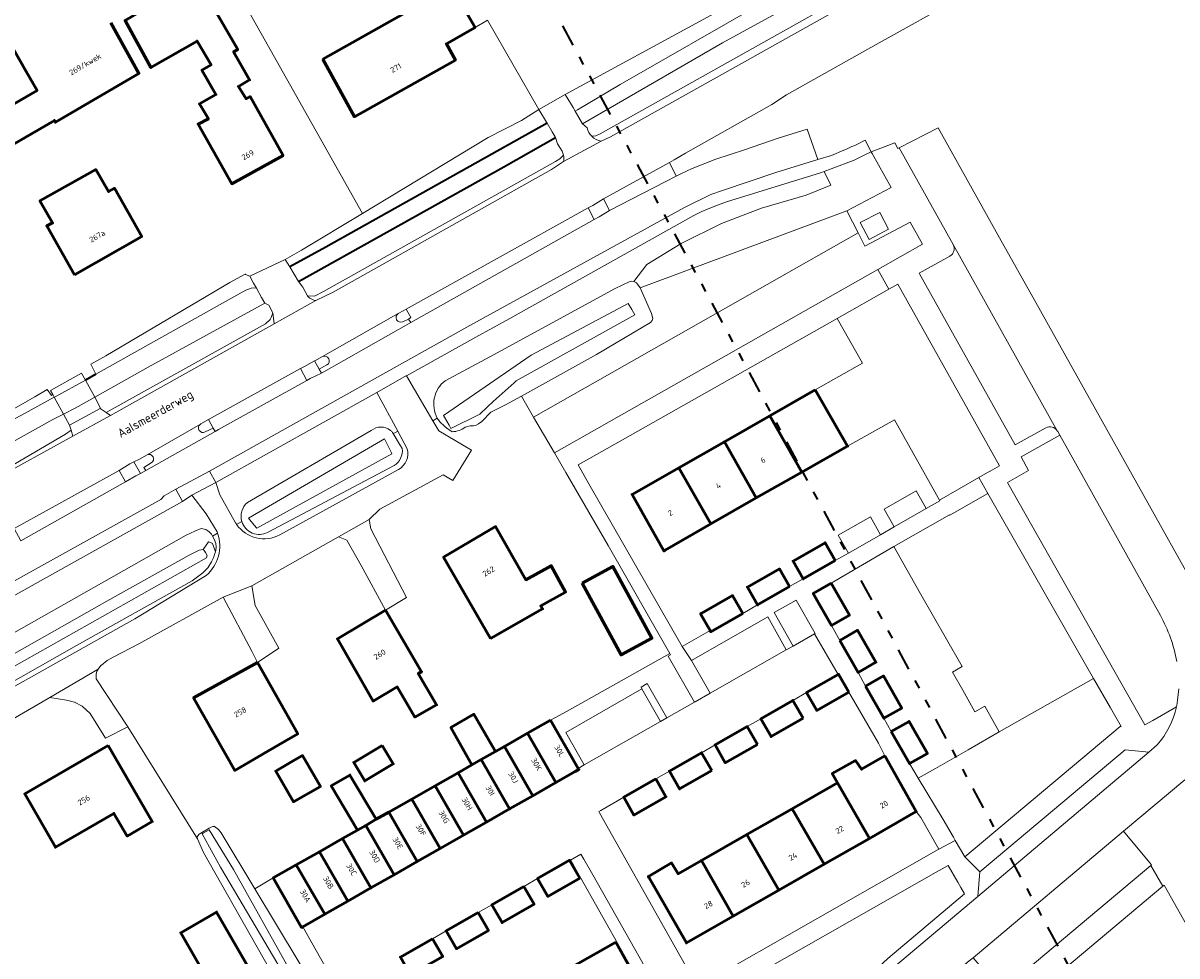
# Model space of a CAD drawing. Header units: metres. Extents: x 113441 to 115918, y 474822 to 477887.
# Tile 133 of 145: x 114617 to 114749, y 476976 to 477083. Entities that reach past the tile are written whole.
import ezdxf
from ezdxf.enums import TextEntityAlignment as Align

# ---------------------------------------------------------------- set-up
doc = ezdxf.new("R2010")
doc.units = ezdxf.units.M
doc.linetypes.add('AL-TEKENBLADGRENS', pattern=[11.5, 2.5, -1.5, 1, -1.5, 1, -1.5, 2.5])
for name, color, linetype, lineweight in [('B-WE-GK-BESCHOEIING-G', 252, 'GK-BESCHOEIING', 35), ('B-WE-GR-BEPLANTING_CULTUUR_BOSPLANTSOEN-GV', 252, 'Continuous', 18), ('B-WE-GR-GROENVOORZIENING-GV', 252, 'Continuous', 18), ('B-WE-KW-KUNSTWERK_DEK-GV', 252, 'Continuous', 18), ('B-WE-KW-KUNSTWERK_LANDHOOFD-GV', 252, 'Continuous', 18), ('B-WE-OG-BEBOUWING-GV', 7, 'Continuous', 50), ('B-WE-OG-BEBOUWING-T18', 7, 'Continuous', 50), ('B-WE-OG-TERREIN_ERF-GV', 252, 'Continuous', 18), ('B-WE-OG-TOPOGRAFIE-T18', 7, 'Continuous', 18), ('B-WE-OG-WATER-GV', 252, 'Continuous', 18), ('B-WE-OG-WATER_SLOOT-GV', 252, 'Continuous', 18), ('B-WE-VH-VERHARDING_GESLOTEN-GV', 252, 'Continuous', 18), ('B-WE-VH-VERHARDING_OPEN-GV', 252, 'Continuous', 18), ('X-XX-AL-TEKENBLADGRENS-G', 252, 'AL-TEKENBLADGRENS', 35)]:
    doc.layers.add(name, color=color, linetype=linetype, lineweight=lineweight)
doc.styles.add('NLCS-ISO-ANNOTATIEF-T18', font='NLCS-ISO.ttf', dxfattribs={"height": 1.8})
doc.linetypes.add('GK-BESCHOEIING', pattern='A,30,-5,[1,NLCS.SHX,S=1,R=0,X=0,Y=0],-5', length=40)

msp = doc.modelspace()

# ---------------------------------------------------------------- linework, layer by layer
at = {"layer": 'B-WE-GK-BESCHOEIING-G', "ltscale": 0.5, "flags": 128}
for points in [[(114676.807, 477071.187), (114651.519, 477056.99), (114647.404, 477054.752)], [(114648.418, 477053.068), (114671.869, 477066.2), (114677.777, 477069.543)], [(114625.257, 477042.502), (114624.052, 477041.787)]]:
    msp.add_lwpolyline(points, dxfattribs=at)
at = {"layer": 'B-WE-GR-BEPLANTING_CULTUUR_BOSPLANTSOEN-GV'}
for points in [[(114711.067, 477061.15), (114716.14, 477063.821), (114713.974, 477067.712), (114713.857, 477067.921), (114713.061, 477067.51), (114711.921, 477066.976), (114709.298, 477065.95), (114708.477, 477065.651), (114709.236, 477064.105), (114706.436, 477062.964), (114701.311, 477061.481), (114696.727, 477059.728), (114692.142, 477057.436), (114688.231, 477055.008), (114686.714, 477053.095), (114687.042, 477052.916), (114687.442, 477052.357)], [(114712.35, 477058.642), (114711.067, 477061.15), (114687.442, 477052.357), (114688.735, 477049.428), (114688.897, 477048.838), (114688.832, 477048.641), (114688.629, 477048.391), (114682.469, 477044.744), (114673.905, 477039.972), (114675.241, 477037.57)]]:
    msp.add_lwpolyline(points, close=True, dxfattribs=at)
at = {"layer": 'B-WE-GR-GROENVOORZIENING-GV'}
for points in [[(114712.098, 477085.361), (114712.978, 477086.043), (114712.9, 477086.311), (114712.47, 477087.084), (114712.547, 477086.531), (114712.339, 477086.322), (114708.458, 477084.283), (114705.066, 477082.385), (114682.874, 477069.969), (114682.392, 477069.741), (114681.919, 477069.685)], [(114683.007, 477069.124), (114684.043, 477069.614), (114712.098, 477085.361)], [(114678.697, 477067.52), (114678.255, 477067.112), (114677.779, 477066.813), (114651.246, 477051.955), (114650.231, 477051.422), (114649.442, 477051.442), (114649.506, 477051.33)], [(114650.392, 477050.914), (114652.365, 477051.879), (114677.33, 477065.897), (114678.693, 477066.792)], [(114686.714, 477053.095), (114688.231, 477055.008), (114692.142, 477057.436), (114696.727, 477059.728), (114701.311, 477061.481), (114706.436, 477062.964), (114709.236, 477064.105), (114708.477, 477065.651), (114708.043, 477065.492), (114697.309, 477062.19), (114695.779, 477061.615), (114694.516, 477061.07), (114693.582, 477060.616), (114672.552, 477048.843), (114668.674, 477046.713), (114660.761, 477042.313), (114663.772, 477037.165), (114664.266, 477037.468)], [(114665.146, 477041.727), (114670.284, 477044.483), (114684.588, 477052.28), (114686.177, 477053.034), (114686.499, 477053.106), (114686.714, 477053.095)], [(114659.158, 477035.821), (114659.233, 477035.696), (114659.396, 477035.793), (114659.739, 477035.972), (114657.339, 477040.405), (114638.953, 477030.093), (114639.422, 477028.684), (114641.196, 477025.5)], [(114642.57, 477027.821), (114656.721, 477036.036)], [(114660.825, 477033.967), (114659.739, 477035.972), (114659.396, 477035.793), (114659.233, 477035.696), (114660.069, 477034.296), (114660.262, 477033.974)], [(114659.331, 477032.033), (114644.875, 477024.39)], [(114646.268, 477024.1), (114659.841, 477031.585)], [(114641.334, 477025.291), (114641.933, 477025.622)], [(114641.933, 477025.622), (114641.334, 477025.291)], [(114639.161, 477024.288), (114638.576, 477023.959), (114638.777, 477023.614), (114638.957, 477023.108), (114638.999, 477022.757), (114638.946, 477022.328), (114638.899, 477022.162), (114638.815, 477021.86), (114638.775, 477021.719), (114638.635, 477021.423), (114638.442, 477021.016), (114638.056, 477020.359), (114637.468, 477019.751), (114636.254, 477018.872), (114623.033, 477011.47), (114606.122, 477001.856), (114601.158, 476999.153), (114597, 476996.783), (114597.168, 476996.509), (114601.361, 476998.607), (114629.714, 477014.515), (114637.851, 477019.481)], [(114715.745, 476975.667), (114724.511, 476983.056), (114724.082, 476983.797), (114723.74, 476984.387), (114722.634, 476986.299), (114721.273, 476985.524), (114701.459, 476974.241), (114696.26, 476971.249), (114697.424, 476969.213), (114698.722, 476966.942), (114702.911, 476969.34), (114703.441, 476968.423), (114703.489, 476968.34), (114704.961, 476969.178), (114707.984, 476970.863)]]:
    msp.add_lwpolyline(points, dxfattribs=at)
for points in [[(114681.919, 477069.685, 0.1553813), (114683.007, 477069.124)], [(114678.693, 477066.792, 0.1131685), (114678.697, 477067.52)], [(114649.506, 477051.33, 0.1714257), (114650.392, 477050.914)], [(114663.938, 477039.798, -0.1731091), (114665.146, 477041.727)], [(114664.266, 477037.468, -0.1795322), (114663.938, 477039.798)], [(114656.721, 477036.036, -0.3565889), (114658.917, 477036.055)], [(114658.917, 477036.055, -0.0484417), (114659.158, 477035.821)], [(114660.262, 477033.974, -0.2843906), (114659.331, 477032.033)], [(114659.841, 477031.585, 0.3397857), (114660.825, 477033.967)], [(114641.933, 477025.622, -0.3005333), (114642.57, 477027.821)], [(114641.196, 477025.5, 0.0199283), (114641.334, 477025.291)], [(114641.334, 477025.291, 0.3750373), (114646.268, 477024.1)], [(114644.875, 477024.39, -0.4671245), (114641.933, 477025.622)], [(114637.851, 477019.481, 0.3075835), (114639.161, 477024.288)]]:
    msp.add_lwpolyline(points, format="xyb", dxfattribs=at)
for points in [[(114691.559, 477065.126), (114690.807, 477066.696), (114683.257, 477062.542), (114683.963, 477061.193)], [(114682.199, 477060.174), (114681.494, 477061.494), (114660.702, 477049.926), (114661.231, 477048.96), (114660.959, 477048.787), (114661.233, 477048.38)], [(114714.6, 477054.445), (114719.72, 477057.351), (114718.305, 477059.855), (114713.117, 477057.142), (114712.35, 477058.642), (114675.241, 477037.57), (114677.667, 477033.485)], [(114645.64, 477048.258), (114645.485, 477049.484), (114645.272, 477048.976), (114645.147, 477048.719), (114644.635, 477048.253), (114626.425, 477038.106), (114626.931, 477037.777)], [(114649.364, 477041.774), (114648.631, 477043.121), (114638.129, 477037.285), (114638.659, 477036.324), (114638.877, 477035.929), (114639.269, 477036.147)], [(114622.593, 477035.395), (114622.402, 477036.087), (114621.777, 477035.607), (114614.29, 477031.249), (114613.95, 477031.093), (114612.987, 477030.582), (114613.331, 477030.287)], [(114628.617, 477030.178), (114627.903, 477031.464), (114615.889, 477024.826), (114616.663, 477023.446)], [(114638.038, 477024.579), (114638.203, 477024.459), (114638.448, 477024.18), (114638.576, 477023.959), (114639.161, 477024.288), (114639.128, 477024.381), (114639.093, 477024.474), (114637.863, 477026.53), (114636.226, 477028.64), (114635.144, 477027.914), (114592.36, 477004.03), (114594.68, 477000.18), (114595.382, 476999.017), (114595.567, 476999.126), (114595.462, 476999.298), (114594.86, 477000.282), (114594.577, 477000.744), (114615.618, 477012.755), (114635.553, 477024.067), (114636.541, 477024.534), (114637.261, 477024.821), (114637.828, 477024.733)], [(114705.272, 477016.652), (114702.749, 477015.223), (114704.946, 477011.384), (114707.373, 477012.785), (114707.433, 477012.85)], [(114690.661, 477010.257), (114690.922, 477010.406), (114690.84, 477010.548), (114679.09, 477003.949), (114677.22, 477002.938), (114680.379, 476997.393), (114681.061, 476997.807), (114678.971, 477001.527), (114687.64, 477006.501), (114687.561, 477006.681), (114688.264, 477007.106), (114690.516, 477003.171), (114693.668, 477004.988)], [(114742.311, 477002.195), (114742.416, 477002.182), (114741.194, 477004.317), (114739.265, 477007.69), (114734.882, 477005.224), (114728.496, 477001.586), (114724.946, 476999.548), (114721.219, 476997.409), (114719.221, 476996.282), (114722.084, 476991.556), (114723.254, 476989.534), (114723.46, 476989.177), (114724.554, 476987.286)], [(114648.882, 476979.301), (114648.756, 476979.229), (114645.513, 476984.874), (114643.418, 476983.634), (114648.493, 476975.217), (114651.062, 476970.813), (114651.156, 476970.65), (114653.135, 476971.786)], [(114751.915, 476975.944), (114750.591, 476978.281), (114749.546, 476980.125), (114747.321, 476984.053), (114747.179, 476983.933), (114729.562, 476969.108), (114729.681, 476968.899), (114730.888, 476966.774), (114732.032, 476964.758), (114735.448, 476966.7), (114741.738, 476970.276)]]:
    msp.add_lwpolyline(points, close=True, dxfattribs=at)
at = {"layer": 'B-WE-KW-KUNSTWERK_DEK-GV'}
msp.add_lwpolyline([(114624.052, 477041.787), (114620.59, 477039.902), (114620.478, 477039.841), (114621.534, 477037.914), (114622.887, 477038.592), (114625.111, 477039.85)], close=True, dxfattribs=at)
at = {"layer": 'B-WE-KW-KUNSTWERK_LANDHOOFD-GV'}
for points in [[(114624.052, 477041.787), (114623.608, 477042.598), (114620.06, 477040.603), (114620.309, 477040.149), (114620.478, 477039.841), (114620.59, 477039.902)], [(114625.721, 477038.565), (114625.787, 477038.614), (114625.111, 477039.85), (114622.887, 477038.592), (114621.534, 477037.914), (114622.225, 477036.655), (114622.244, 477036.656)]]:
    msp.add_lwpolyline(points, close=True, dxfattribs=at)
at = {"layer": 'B-WE-OG-BEBOUWING-GV'}
msp.add_lwpolyline([(114575.42, 477150.97), (114617.28, 477077.11), (114618.533, 477074.93), (114613.236, 477071.885), (114615.254, 477068.431), (114620.505, 477071.499), (114620.62, 477071.3), (114630.17, 477076.88), (114626.96, 477082.67)], dxfattribs=at)
for points in [[(114636.74, 477087.77), (114628.58, 477082.94), (114631.544, 477077.545), (114636.812, 477080.579), (114638.407, 477077.865), (114637.357, 477077.264), (114638.965, 477074.451), (114637.087, 477073.391), (114638.108, 477071.701), (114636.935, 477071.079), (114640.777, 477064.251), (114646.647, 477067.507), (114642.861, 477074.222), (114642.408, 477073.982), (114641.533, 477075.395), (114642.804, 477076.143), (114640.978, 477079.336), (114641.467, 477079.615)], [(114651.166, 477078.519), (114654.784, 477071.916), (114666.343, 477078.401), (114665.316, 477080.268), (114668.574, 477082.139), (114665.333, 477087.786), (114661.672, 477085.686), (114662.22, 477084.716)], [(114622.794, 477053.857), (114630.487, 477058.211), (114627.363, 477063.752), (114626.689, 477063.356), (114625.232, 477065.878), (114618.852, 477062.29), (114620.291, 477059.785), (114619.638, 477059.432)], [(114707.469, 477040.68), (114702.275, 477037.715), (114705.916, 477031.288), (114711.148, 477034.236)], [(114702.275, 477037.715), (114697.08, 477034.749), (114700.725, 477028.364), (114705.916, 477031.288)], [(114697.08, 477034.749), (114691.886, 477031.784), (114695.544, 477025.375), (114700.725, 477028.364)], [(114691.886, 477031.784), (114686.53, 477028.727), (114690.17, 477022.274), (114690.291, 477022.344), (114695.544, 477025.375)], [(114670.327, 477012.251), (114676.291, 477015.635), (114676.088, 477015.992), (114678.927, 477017.571), (114677.295, 477020.583), (114674.386, 477018.984), (114670.927, 477025.066), (114664.987, 477021.546)], [(114709.749, 477021.171), (114708.588, 477023.208), (114704.921, 477021.118), (114706.085, 477019.077)], [(114680.817, 477018.595), (114685.272, 477010.374), (114688.789, 477012.28), (114684.334, 477020.501)], [(114704.531, 477018.189), (114703.37, 477020.226), (114699.704, 477018.136), (114700.867, 477016.095)], [(114709.273, 477018.576), (114707.232, 477017.412), (114709.326, 477013.748), (114711.363, 477014.91)], [(114699.183, 477015.132), (114698.021, 477017.169), (114694.406, 477015.108), (114694.355, 477015.079), (114695.448, 477013.163), (114695.519, 477013.038)], [(114658.347, 477015.512), (114652.85, 477012.204), (114656.935, 477005.112), (114659.679, 477006.719), (114661.698, 477003.278), (114664.181, 477004.673), (114662.084, 477008.246), (114662.461, 477008.465)], [(114710.259, 477012.047), (114712.353, 477008.383), (114714.39, 477009.544), (114712.3, 477013.211)], [(114643.723, 477009.521), (114636.413, 477005.461), (114641.109, 476997.185), (114644.903, 476999.373), (114646.817, 477000.477), (114648.324, 477001.346)], [(114711.295, 477006.13), (114710.134, 477008.167), (114710.087, 477008.14), (114706.468, 477006.077), (114707.632, 477004.036)], [(114713.212, 477006.812), (114715.306, 477003.149), (114717.343, 477004.31), (114715.253, 477007.976)], [(114706.071, 477003.139), (114704.91, 477005.176), (114701.244, 477003.086), (114702.407, 477001.045)], [(114668.228, 476997.815), (114669.286, 476998.418), (114670.919, 476999.348), (114670.539, 477000), (114668.442, 477003.595), (114665.823, 477002.071)], [(114677.22, 477002.938), (114674.569, 477001.427), (114677.812, 476995.782), (114680.029, 476997.045), (114680.443, 476997.281), (114680.379, 476997.393)], [(114700.847, 477000.147), (114699.685, 477002.185), (114696.019, 477000.095), (114697.183, 476998.053)], [(114716.14, 477001.621), (114718.234, 476997.958), (114720.271, 476999.119), (114718.181, 477002.785)], [(114674.569, 477001.427), (114671.927, 476999.922), (114675.17, 476994.277), (114677.812, 476995.782)], [(114626.641, 477000.017), (114617.119, 476994.492), (114620.625, 476988.387), (114627.311, 476992.267), (114628.822, 476989.663), (114631.685, 476991.324)], [(114657.96, 477000.036), (114654.713, 476998.097), (114655.981, 476995.972), (114659.229, 476997.911)], [(114671.927, 476999.922), (114670.919, 476999.348), (114669.286, 476998.418), (114672.529, 476992.772), (114675.17, 476994.277)], [(114648, 476998.371), (114646.103, 476997.282), (114645.801, 476997.109), (114647.823, 476993.586), (114650.9, 476995.352), (114648.878, 476998.875)], [(114669.286, 476998.418), (114668.228, 476997.815), (114666.644, 476996.913), (114669.888, 476991.268), (114672.529, 476992.772)], [(114695.623, 476997.156), (114694.461, 476999.193), (114690.795, 476997.103), (114691.959, 476995.062)], [(114715.411, 476998.827), (114712.753, 476997.312), (114712.077, 476998.303), (114709.411, 476996.814), (114710.014, 476995.75), (114713.651, 476989.406), (114719.007, 476992.469)], [(114666.644, 476996.913), (114664.003, 476995.408), (114667.246, 476989.763), (114669.888, 476991.268)], [(114655.132, 476990.354), (114656.079, 476990.893), (114657.296, 476991.587), (114654.28, 476996.644), (114652.149, 476995.395)], [(114664.003, 476995.408), (114661.362, 476993.903), (114664.605, 476988.258), (114667.246, 476989.763)], [(114689.237, 476996.202), (114685.571, 476994.112), (114686.734, 476992.071), (114690.398, 476994.165)], [(114710.014, 476995.75), (114704.831, 476992.795), (114708.466, 476986.44), (114713.651, 476989.406)], [(114661.362, 476993.903), (114658.72, 476992.398), (114661.963, 476986.753), (114664.605, 476988.258)], [(114704.831, 476992.795), (114699.643, 476989.837), (114703.282, 476983.475), (114708.466, 476986.44)], [(114658.72, 476992.398), (114657.296, 476991.587), (114656.079, 476990.893), (114659.322, 476985.248), (114661.963, 476986.753)], [(114656.079, 476990.893), (114655.132, 476990.354), (114653.437, 476989.389), (114656.68, 476983.743), (114659.322, 476985.248)], [(114653.437, 476989.389), (114650.796, 476987.884), (114654.039, 476982.239), (114656.68, 476983.743)], [(114699.643, 476989.837), (114694.456, 476986.879), (114698.098, 476980.51), (114703.282, 476983.475)], [(114650.796, 476987.884), (114648.154, 476986.379), (114651.397, 476980.734), (114654.039, 476982.239)], [(114648.154, 476986.379), (114645.513, 476984.874), (114648.756, 476979.229), (114648.882, 476979.301), (114651.397, 476980.734)], [(114680.548, 476984.869), (114679.387, 476986.906), (114675.721, 476984.816), (114676.885, 476982.775)], [(114694.456, 476986.879), (114691.778, 476985.352), (114691.047, 476986.59), (114688.388, 476985.055), (114688.48, 476984.894), (114692.74, 476977.445), (114698.098, 476980.51)], [(114674.165, 476983.91), (114670.499, 476981.82), (114671.663, 476979.779), (114675.327, 476981.873)], [(114639.569, 476970.569), (114643.67, 476972.925), (114639.048, 476980.972), (114634.946, 476978.616)], [(114668.944, 476980.914), (114665.278, 476978.824), (114666.442, 476976.783), (114670.105, 476978.877)], [(114663.722, 476977.918), (114660.056, 476975.828), (114661.22, 476973.787), (114664.884, 476975.881)], [(114684.656, 476977.531), (114679.225, 476974.434), (114682.872, 476968.099), (114688.223, 476971.144)]]:
    msp.add_lwpolyline(points, close=True, dxfattribs=at)
at = {"layer": 'B-WE-OG-TERREIN_ERF-GV'}
for points in [[(114626.96, 477082.67), (114630.17, 477076.88), (114620.62, 477071.3), (114620.505, 477071.499), (114615.254, 477068.431), (114613.236, 477071.885), (114618.533, 477074.93), (114617.28, 477077.11), (114575.42, 477150.97)], [(114612.477, 477036.626), (114618.277, 477039.903), (114619.694, 477040.734), (114620.166, 477040.061), (114620.309, 477040.149), (114620.06, 477040.603), (114623.608, 477042.598), (114624.052, 477041.787), (114625.257, 477042.502), (114624.665, 477043.612), (114626.389, 477044.6), (114640.557, 477052.959), (114642.289, 477053.904), (114642.344, 477053.882), (114642.831, 477053.684), (114646.892, 477055.603), (114648.731, 477056.663), (114655.712, 477060.868), (114638.362, 477091.762)], [(114638.362, 477091.762), (114655.712, 477060.868), (114670.093, 477069.531), (114673.897, 477071.483), (114675.885, 477072.75), (114670.017, 477082.968), (114668.574, 477082.139), (114665.316, 477080.268), (114666.343, 477078.401), (114654.784, 477071.916), (114651.166, 477078.519), (114662.22, 477084.716)], [(114665.333, 477087.786), (114668.574, 477082.139), (114670.017, 477082.968), (114675.885, 477072.75), (114678.891, 477074.484), (114698.174, 477084.966)], [(114657.296, 476991.587), (114658.72, 476992.398), (114661.362, 476993.903), (114664.003, 476995.408), (114666.644, 476996.913), (114668.228, 476997.815), (114665.823, 477002.071), (114668.442, 477003.595), (114670.539, 477000), (114670.919, 476999.348), (114671.927, 476999.922), (114674.569, 477001.427), (114677.22, 477002.938), (114679.09, 477003.949), (114690.84, 477010.548), (114683.794, 477022.895), (114678.963, 477031.246), (114677.667, 477033.485), (114675.241, 477037.57), (114673.905, 477039.972), (114672.07, 477038.968), (114670.391, 477038.125), (114669.356, 477037.068), (114668.981, 477036.805), (114668.612, 477036.62), (114668.386, 477036.566), (114668.028, 477036.565), (114667.458, 477036.425)], [(114664.266, 477037.468), (114663.772, 477037.165), (114664.44, 477036.023), (114668.191, 477033.795), (114666.043, 477030.345), (114664.918, 477030.983), (114657.716, 477027.031), (114656.487, 477025.884), (114656.663, 477024.787), (114660.761, 477016.965), (114658.347, 477015.512), (114655.583, 477020.589), (114653.919, 477023.512), (114652.959, 477023.88), (114643.054, 477018.277), (114643.433, 477016.038), (114646.17, 477011.167), (114643.723, 477009.521), (114643.124, 477010.739), (114639.809, 477016.993), (114630.136, 477011.668), (114627.233, 477010.126), (114626.522, 477009.749), (114625.874, 477009.215), (114625.826, 477009.175), (114625.493, 477008.769), (114625.357, 477008.537), (114625.262, 477008.191), (114625.293, 477007.655), (114628.908, 477002.15), (114636.852, 476989.365), (114636.834, 476989.58), (114636.887, 476989.711), (114637.042, 476989.878), (114637.438, 476990.117), (114638.208, 476990.583), (114638.422, 476990.683), (114638.619, 476990.775), (114638.792, 476990.757), (114639.251, 476990.407), (114639.55, 476990.05), (114643.418, 476983.634), (114645.513, 476984.874), (114648.154, 476986.379), (114650.796, 476987.884), (114653.437, 476989.389), (114655.132, 476990.354), (114652.149, 476995.395), (114654.28, 476996.644), (114657.296, 476991.587)], [(114665.963, 477035.909), (114665.362, 477036.298), (114665.144, 477036.496), (114664.537, 477037.045)], [(114649.793, 476966.157), (114637.53, 476987.804), (114636.852, 476989.365), (114628.908, 477002.15), (114626.354, 477000.852), (114624.573, 477003.685), (114623.69, 477004.523), (114622.789, 477004.98), (114621.895, 477005.217), (114619.97, 477005.517), (114606.815, 476997.865)], [(114688.544, 476970.858), (114679.817, 476986.341), (114679.491, 476986.921), (114679.387, 476986.906), (114680.548, 476984.869), (114676.885, 476982.775), (114675.721, 476984.816), (114674.165, 476983.91), (114675.327, 476981.873), (114671.663, 476979.779), (114670.499, 476981.82), (114668.944, 476980.914), (114670.105, 476978.877), (114666.442, 476976.783), (114665.278, 476978.824), (114663.722, 476977.918), (114664.884, 476975.881)]]:
    msp.add_lwpolyline(points, dxfattribs=at)
for points in [[(114628.58, 477082.94), (114636.74, 477087.77), (114641.467, 477079.615), (114640.978, 477079.336), (114642.804, 477076.143), (114641.533, 477075.395), (114642.408, 477073.982), (114642.861, 477074.222), (114646.647, 477067.507), (114640.777, 477064.251), (114636.935, 477071.079), (114638.108, 477071.701), (114637.087, 477073.391), (114638.965, 477074.451), (114637.357, 477077.264), (114638.407, 477077.865), (114636.812, 477080.579), (114631.544, 477077.545)], [(114626.689, 477063.356), (114627.363, 477063.752), (114630.487, 477058.211), (114622.794, 477053.857), (114619.638, 477059.432), (114620.291, 477059.785), (114618.852, 477062.29), (114625.232, 477065.878)], [(114708.588, 477023.208), (114709.749, 477021.171), (114711.26, 477022.034), (114710.096, 477024.075), (114713.762, 477026.165), (114714.923, 477024.128), (114716.486, 477025.021), (114715.323, 477027.062), (114718.989, 477029.152), (114720.15, 477027.115), (114721.698, 477027.989), (114721.652, 477028.071), (114716.502, 477037.252), (114711.148, 477034.236), (114705.916, 477031.288), (114700.725, 477028.364), (114695.544, 477025.375), (114690.291, 477022.344), (114690.17, 477022.274), (114686.53, 477028.727), (114691.886, 477031.784), (114697.08, 477034.749), (114702.275, 477037.715), (114707.469, 477040.68), (114712.857, 477043.756), (114709.963, 477048.854), (114683.686, 477033.993), (114680.374, 477032.12), (114681.584, 477029.934), (114692.236, 477011.347), (114695.448, 477013.163), (114694.355, 477015.079), (114694.406, 477015.108), (114698.021, 477017.169), (114699.183, 477015.132), (114700.867, 477016.095), (114699.704, 477018.136), (114703.37, 477020.226), (114704.531, 477018.189), (114706.085, 477019.077), (114704.921, 477021.118)], [(114656.663, 477024.787), (114656.487, 477025.884), (114652.959, 477023.88), (114653.919, 477023.512), (114655.583, 477020.589), (114658.347, 477015.512), (114660.761, 477016.965)], [(114670.327, 477012.251), (114664.987, 477021.546), (114670.927, 477025.066), (114674.386, 477018.984), (114677.295, 477020.583), (114678.927, 477017.571), (114676.088, 477015.992), (114676.291, 477015.635)], [(114719.497, 477017.381), (114716.431, 477022.762), (114709.273, 477018.576), (114711.363, 477014.91), (114709.326, 477013.748), (114710.259, 477012.047), (114712.3, 477013.211), (114714.39, 477009.544), (114712.353, 477008.383), (114713.212, 477006.812), (114715.253, 477007.976), (114717.343, 477004.31), (114715.306, 477003.149), (114716.14, 477001.621), (114718.181, 477002.785), (114720.271, 476999.119), (114718.234, 476997.958), (114719.221, 476996.282), (114721.219, 476997.409), (114724.946, 476999.548), (114728.496, 477001.586), (114726.833, 477004.505), (114725.712, 477003.867), (114724.32, 477006.334), (114723.147, 477008.413), (114724.24, 477009.055), (114722.463, 477012.174)], [(114680.817, 477018.595), (114684.334, 477020.501), (114688.789, 477012.28), (114685.272, 477010.374)], [(114643.433, 477016.038), (114643.054, 477018.277), (114639.809, 477016.993), (114643.124, 477010.739), (114643.723, 477009.521), (114646.17, 477011.167)], [(114658.347, 477015.512), (114662.461, 477008.465), (114662.084, 477008.246), (114664.181, 477004.673), (114661.698, 477003.278), (114659.679, 477006.719), (114656.935, 477005.112), (114652.85, 477012.204)], [(114625.293, 477007.655), (114625.262, 477008.191), (114625.357, 477008.537), (114625.493, 477008.769), (114619.97, 477005.517), (114621.895, 477005.217), (114622.789, 477004.98), (114623.69, 477004.523), (114624.573, 477003.685), (114626.354, 477000.852), (114628.908, 477002.15)], [(114643.723, 477009.521), (114648.324, 477001.346), (114646.817, 477000.477), (114644.903, 476999.373), (114641.109, 476997.185), (114636.413, 477005.461)], [(114710.014, 476995.75), (114709.411, 476996.814), (114712.077, 476998.303), (114712.753, 476997.312), (114715.411, 476998.827), (114714.706, 477000.282), (114711.295, 477006.13), (114707.632, 477004.036), (114706.468, 477006.077), (114704.91, 477005.176), (114706.071, 477003.139), (114702.407, 477001.045), (114701.244, 477003.086), (114699.685, 477002.185), (114700.847, 477000.147), (114697.183, 476998.053), (114696.019, 477000.095), (114694.461, 476999.193), (114695.623, 476997.156), (114691.959, 476995.062), (114690.795, 476997.103), (114689.237, 476996.202), (114690.398, 476994.165), (114686.734, 476992.071), (114685.571, 476994.112), (114682.955, 476992.605), (114682.708, 476992.489), (114682.793, 476992.339), (114694.02, 476972.435), (114721.526, 476988.127), (114721.599, 476988.169), (114719.526, 476991.778), (114719.007, 476992.469), (114713.651, 476989.406), (114708.466, 476986.44), (114703.282, 476983.475), (114698.098, 476980.51), (114692.74, 476977.445), (114688.48, 476984.894), (114688.388, 476985.055), (114691.047, 476986.59), (114691.778, 476985.352), (114694.456, 476986.879), (114699.643, 476989.837), (114704.831, 476992.795)], [(114626.641, 477000.017), (114631.685, 476991.324), (114628.822, 476989.663), (114627.311, 476992.267), (114620.625, 476988.387), (114617.119, 476994.492)], [(114657.96, 477000.036), (114659.229, 476997.911), (114655.981, 476995.972), (114654.713, 476998.097)], [(114648, 476998.371), (114648.878, 476998.875), (114650.9, 476995.352), (114647.823, 476993.586), (114645.801, 476997.109), (114646.103, 476997.282)], [(114639.569, 476970.569), (114634.946, 476978.616), (114639.048, 476980.972), (114643.67, 476972.925)], [(114668.901, 476968.548), (114668.334, 476969.618), (114670.924, 476971.082), (114671.508, 476970.034), (114674.072, 476971.496), (114674.233, 476971.588), (114673.722, 476972.488), (114676.198, 476973.881), (114676.703, 476972.996), (114679.225, 476974.434), (114684.656, 476977.531), (114688.223, 476971.144), (114682.872, 476968.099), (114677.686, 476965.147), (114672.499, 476962.195), (114667.312, 476959.242), (114661.951, 476956.191), (114658.349, 476962.532), (114663.601, 476965.526), (114662.708, 476967.104), (114665.553, 476968.713), (114666.487, 476967.171)]]:
    msp.add_lwpolyline(points, close=True, dxfattribs=at)
for points in [[(114664.537, 477037.045, -0.0369539), (114664.266, 477037.468)], [(114667.458, 477036.425, -0.1625902), (114665.963, 477035.909)]]:
    msp.add_lwpolyline(points, format="xyb", dxfattribs=at)
at = {"layer": 'B-WE-OG-WATER-GV'}
for points in [[(114711.578, 477088.49), (114711.359, 477088.885), (114710.639, 477090.18), (114701.145, 477084.77), (114685.169, 477075.61), (114680.277, 477072.705), (114680.021, 477072.555), (114680.433, 477071.852), (114680.862, 477071.119), (114696.846, 477080.358), (114702.916, 477083.708)], [(114671.869, 477066.2), (114677.777, 477069.543), (114677.735, 477069.614), (114677.397, 477070.187), (114676.807, 477071.187), (114651.519, 477056.99), (114647.404, 477054.752), (114648.418, 477053.068)], [(114621.534, 477037.914), (114622.887, 477038.592), (114625.111, 477039.85), (114631.202, 477043.294), (114644.542, 477050.607), (114644.167, 477051.271), (114643.585, 477052.304), (114643.299, 477052.369), (114642.989, 477052.302), (114642.394, 477052.093), (114641.614, 477051.686), (114625.257, 477042.502), (114624.052, 477041.787), (114620.59, 477039.902), (114620.478, 477039.841), (114617.072, 477037.97), (114612.026, 477035.27), (114610.447, 477034.425), (114610.499, 477034.34), (114611.372, 477032.892), (114611.614, 477032.49), (114613.036, 477033.276), (114620.338, 477037.315)], [(114686.837, 477049.288), (114686.526, 477049.821), (114686.5, 477049.864), (114686.096, 477050.557), (114675.006, 477044.648), (114664.977, 477037.77), (114665.09, 477037.572), (114665.614, 477036.652), (114665.83, 477036.273), (114669.143, 477037.923), (114670.012, 477038.745), (114670.652, 477039.35), (114673.052, 477041.51), (114673.281, 477041.716)], [(114659.083, 477033.389), (114659.03, 477033.498), (114658.241, 477035.108), (114642.698, 477026.035), (114643.342, 477025.228), (114643.635, 477024.861)], [(114611.113, 477006.406), (114637.869, 477021.503), (114637.964, 477021.76), (114637.791, 477022.105), (114637.636, 477022.325), (114637.504, 477022.438), (114637.04, 477022.354), (114635.908, 477021.786), (114626.492, 477016.548), (114611.063, 477007.783), (114601.765, 477002.724), (114595.567, 476999.126), (114596.186, 476998.113)], [(114640.97, 476985.828), (114638.185, 476990.363), (114637.506, 476989.997), (114637.375, 476989.926), (114639.504, 476986.105), (114650.51, 476967.463), (114661.12, 476948.476), (114656.116, 476945.681), (114655.632, 476945.411), (114647.85, 476934.49), (114648.346, 476933.792), (114648.77, 476933.196), (114649.106, 476933.668), (114656.657, 476944.265), (114657.551, 476944.764), (114662.846, 476947.722), (114660.233, 476952.441), (114656.814, 476958.328), (114650.853, 476968.768), (114650.351, 476969.56), (114647.422, 476974.321)]]:
    msp.add_lwpolyline(points, close=True, dxfattribs=at)
at = {"layer": 'B-WE-OG-WATER_SLOOT-GV'}
for points in [[(114678.891, 477074.484), (114679.779, 477072.968), (114680.021, 477072.555), (114680.277, 477072.705), (114685.169, 477075.61), (114701.145, 477084.77), (114710.639, 477090.18), (114709.975, 477091.32), (114699.541, 477085.709), (114698.174, 477084.966)], [(114676.807, 477071.187), (114676.747, 477071.288), (114675.885, 477072.75), (114673.897, 477071.483), (114670.093, 477069.531), (114655.712, 477060.868), (114648.731, 477056.663), (114646.892, 477055.603), (114647.404, 477054.752), (114651.519, 477056.99)], [(114641.614, 477051.686), (114642.394, 477052.093), (114642.989, 477052.302), (114643.299, 477052.369), (114643.585, 477052.304), (114643.264, 477052.892), (114642.831, 477053.684), (114642.344, 477053.882), (114642.289, 477053.904), (114640.557, 477052.959), (114626.389, 477044.6), (114624.665, 477043.612), (114625.257, 477042.502)], [(114644.635, 477048.253), (114645.147, 477048.719), (114645.272, 477048.976), (114645.485, 477049.484), (114644.996, 477050.392), (114644.542, 477050.607), (114631.202, 477043.294), (114625.111, 477039.85), (114625.787, 477038.614), (114625.721, 477038.565), (114626.425, 477038.106)], [(114673.281, 477041.716), (114673.052, 477041.51), (114670.652, 477039.35), (114670.012, 477038.745), (114669.143, 477037.923), (114665.83, 477036.273), (114665.614, 477036.652), (114665.09, 477037.572), (114664.977, 477037.77), (114675.006, 477044.648), (114686.096, 477050.557), (114686.5, 477049.864), (114686.526, 477049.821), (114686.837, 477049.288)], [(114617.072, 477037.97), (114620.478, 477039.841), (114620.309, 477040.149), (114620.166, 477040.061), (114619.694, 477040.734), (114618.277, 477039.903), (114612.477, 477036.626), (114612.075, 477036.369), (114611.562, 477036.089), (114610.402, 477035.454), (114609.968, 477035.221), (114610.447, 477034.425), (114612.026, 477035.27)], [(114621.777, 477035.607), (114622.402, 477036.087), (114622.244, 477036.656), (114622.225, 477036.655), (114621.534, 477037.914), (114620.338, 477037.315), (114613.036, 477033.276), (114611.614, 477032.49), (114612.046, 477031.847), (114612.562, 477030.948), (114612.987, 477030.582), (114613.95, 477031.093), (114614.29, 477031.249)], [(114643.635, 477024.861), (114643.342, 477025.228), (114642.698, 477026.035), (114658.241, 477035.108), (114659.03, 477033.498), (114659.083, 477033.389)], [(114638.635, 477021.423), (114638.775, 477021.719), (114638.815, 477021.86), (114638.899, 477022.162), (114638.563, 477023.134), (114638.137, 477023.311), (114638.113, 477023.301), (114637.504, 477022.438), (114637.636, 477022.325), (114637.791, 477022.105), (114637.964, 477021.76), (114637.869, 477021.503), (114611.113, 477006.406), (114596.186, 476998.113), (114596.668, 476997.325), (114597, 476996.783), (114601.158, 476999.153), (114606.122, 477001.856), (114623.033, 477011.47), (114636.254, 477018.872), (114637.468, 477019.751), (114638.056, 477020.359), (114638.442, 477021.016)]]:
    msp.add_lwpolyline(points, close=True, dxfattribs=at)
for points in [[(114705.066, 477082.385), (114708.458, 477084.283), (114712.339, 477086.322), (114712.547, 477086.531), (114712.47, 477087.084), (114711.959, 477087.788), (114711.578, 477088.49), (114702.916, 477083.708), (114696.846, 477080.358), (114680.862, 477071.119), (114681.377, 477070.671)], [(114681.919, 477069.685), (114682.392, 477069.741), (114682.874, 477069.969), (114705.066, 477082.385)], [(114678.519, 477067.979), (114677.986, 477068.821), (114677.777, 477069.543), (114671.869, 477066.2), (114648.418, 477053.068), (114648.888, 477052.417), (114649.442, 477051.442), (114650.231, 477051.422), (114651.246, 477051.955), (114677.779, 477066.813)], [(114677.779, 477066.813), (114678.255, 477067.112), (114678.697, 477067.52)], [(114687.442, 477052.357), (114687.042, 477052.916), (114686.714, 477053.095), (114686.499, 477053.106), (114686.177, 477053.034), (114684.588, 477052.28), (114670.284, 477044.483), (114665.146, 477041.727)], [(114667.458, 477036.425), (114668.028, 477036.565), (114668.386, 477036.566), (114668.612, 477036.62), (114668.981, 477036.805), (114669.356, 477037.068), (114670.391, 477038.125), (114672.07, 477038.968), (114673.905, 477039.972), (114682.469, 477044.744), (114688.629, 477048.391), (114688.832, 477048.641), (114688.897, 477048.838), (114688.735, 477049.428), (114687.442, 477052.357)], [(114664.537, 477037.045), (114665.144, 477036.496), (114665.362, 477036.298), (114665.963, 477035.909)], [(114656.721, 477036.036), (114642.57, 477027.821)], [(114660.069, 477034.296), (114659.233, 477035.696), (114659.158, 477035.821)], [(114660.262, 477033.974), (114660.069, 477034.296)], [(114644.875, 477024.39), (114659.331, 477032.033)], [(114611.063, 477007.783), (114626.492, 477016.548), (114635.908, 477021.786), (114637.04, 477022.354), (114637.504, 477022.438), (114638.113, 477023.301), (114638.137, 477023.311), (114638.563, 477023.134), (114638.899, 477022.162), (114638.946, 477022.328), (114638.999, 477022.757), (114638.957, 477023.108), (114638.777, 477023.614), (114638.576, 477023.959), (114638.448, 477024.18), (114638.203, 477024.459), (114638.038, 477024.579), (114637.828, 477024.733), (114637.261, 477024.821), (114636.541, 477024.534), (114635.553, 477024.067), (114615.618, 477012.755)], [(114648.493, 476975.217), (114643.418, 476983.634), (114639.55, 476990.05), (114639.251, 476990.407), (114638.792, 476990.757), (114638.619, 476990.775), (114638.422, 476990.683), (114638.208, 476990.583), (114637.438, 476990.117), (114637.042, 476989.878), (114636.887, 476989.711), (114636.834, 476989.58), (114636.852, 476989.365), (114637.53, 476987.804), (114649.793, 476966.157)], [(114650.51, 476967.463), (114639.504, 476986.105), (114637.375, 476989.926), (114637.506, 476989.997), (114638.185, 476990.363), (114640.97, 476985.828), (114647.422, 476974.321), (114650.351, 476969.56), (114650.853, 476968.768), (114656.814, 476958.328), (114660.233, 476952.441), (114662.846, 476947.722), (114657.551, 476944.764), (114656.657, 476944.265), (114649.106, 476933.668), (114648.77, 476933.196), (114650.81, 476931.749), (114651.128, 476932.195), (114651.646, 476932.923), (114651.313, 476933.793), (114657.479, 476942.27)]]:
    msp.add_lwpolyline(points, dxfattribs=at)
for points in [[(114681.377, 477070.671, 0.1424343), (114681.919, 477069.685)], [(114678.697, 477067.52, 0.0739381), (114678.519, 477067.979)], [(114665.146, 477041.727, 0.1731091), (114663.938, 477039.798)], [(114663.938, 477039.798, 0.1795322), (114664.266, 477037.468)], [(114658.917, 477036.055, 0.3565889), (114656.721, 477036.036)], [(114664.266, 477037.468, 0.0369539), (114664.537, 477037.045)], [(114665.963, 477035.909, 0.1625902), (114667.458, 477036.425)], [(114659.158, 477035.821, 0.0484417), (114658.917, 477036.055)], [(114659.331, 477032.033, 0.2843906), (114660.262, 477033.974)], [(114642.57, 477027.821, 0.3005333), (114641.933, 477025.622)], [(114641.933, 477025.622, 0.4671245), (114644.875, 477024.39)]]:
    msp.add_lwpolyline(points, format="xyb", dxfattribs=at)
at = {"layer": 'B-WE-VH-VERHARDING_GESLOTEN-GV'}
for points in [[(114712.098, 477085.361), (114684.043, 477069.614), (114683.007, 477069.124), (114678.693, 477066.792), (114677.33, 477065.897), (114652.365, 477051.879), (114650.392, 477050.914), (114645.64, 477048.258), (114626.931, 477037.777), (114622.593, 477035.395), (114613.331, 477030.287), (114609.698, 477028.151), (114604.889, 477025.445), (114600.659, 477023.083), (114583.84, 477013.689), (114579.633, 477011.3), (114562.564, 477001.72), (114560.629, 477000.729), (114560.433, 477000.605), (114555.822, 476997.89), (114540.25, 476989.313)], [(114615.889, 477024.826), (114627.903, 477031.464), (114629.133, 477032.226), (114629.595, 477032.456), (114630.215, 477032.765), (114631.088, 477033.254), (114637.206, 477036.771), (114637.253, 477036.798), (114638.129, 477037.285), (114648.631, 477043.121), (114649.069, 477043.365), (114650.233, 477044.002), (114650.254, 477044.013), (114651.161, 477044.494), (114659.811, 477049.429), (114659.85, 477049.452), (114660.702, 477049.926), (114681.494, 477061.494), (114682.023, 477061.788), (114683.257, 477062.542), (114690.807, 477066.696), (114691.346, 477066.992), (114692.62, 477067.74), (114702.514, 477073.34), (114704.185, 477074.409), (114714.436, 477080.193), (114724.272, 477085.72)], [(114681.377, 477070.671), (114680.862, 477071.119), (114680.433, 477071.852), (114680.021, 477072.555), (114679.779, 477072.968), (114678.891, 477074.484), (114675.885, 477072.75), (114676.747, 477071.288), (114676.807, 477071.187), (114677.397, 477070.187), (114677.735, 477069.614), (114677.777, 477069.543), (114677.986, 477068.821), (114678.519, 477067.979)], [(114611.886, 477016.621), (114632.656, 477028.148), (114633.065, 477028.593), (114634.388, 477029.33), (114638.249, 477031.407), (114667.997, 477048.061), (114692.513, 477061.555), (114695.538, 477063.015), (114696.848, 477063.494), (114702.945, 477065.528), (114707.754, 477067.045), (114706.547, 477070.516), (114703.206, 477069.477), (114699.39, 477068.148), (114696.08, 477067.063), (114693.384, 477066.018), (114692.097, 477065.405), (114691.559, 477065.126), (114683.963, 477061.193), (114682.769, 477060.495), (114682.199, 477060.174), (114661.233, 477048.38), (114651.02, 477042.595), (114649.752, 477041.99), (114649.364, 477041.774), (114639.269, 477036.147), (114638.877, 477035.929), (114630.937, 477031.459), (114630.33, 477031.142), (114629.822, 477030.878), (114628.617, 477030.178), (114616.663, 477023.446)], [(114678.693, 477066.792), (114683.007, 477069.124)], [(114648.888, 477052.417), (114648.418, 477053.068), (114647.404, 477054.752), (114646.892, 477055.603), (114642.831, 477053.684), (114643.264, 477052.892), (114643.585, 477052.304), (114644.167, 477051.271), (114644.542, 477050.607), (114644.996, 477050.392), (114645.485, 477049.484), (114645.64, 477048.258), (114650.392, 477050.914)], [(114649.506, 477051.33), (114649.442, 477051.442), (114648.888, 477052.417)], [(114651.657, 477043.543), (114650.764, 477043.052), (114651.02, 477042.595), (114661.233, 477048.38)], [(114659.811, 477049.429), (114651.161, 477044.494)], [(114661.233, 477048.38), (114660.959, 477048.787), (114660.311, 477048.468)], [(114603.37, 476995.463), (114606.815, 476997.865), (114619.97, 477005.517), (114625.493, 477008.769), (114625.826, 477009.175), (114625.874, 477009.215), (114626.522, 477009.749), (114627.233, 477010.126), (114630.136, 477011.668), (114639.809, 477016.993), (114643.054, 477018.277), (114652.959, 477023.88), (114656.487, 477025.884), (114657.716, 477027.031), (114664.918, 477030.983), (114666.043, 477030.345), (114668.191, 477033.795), (114664.44, 477036.023), (114663.772, 477037.165), (114660.761, 477042.313), (114660.747, 477042.337), (114657.339, 477040.405), (114659.739, 477035.972), (114660.825, 477033.967)], [(114637.206, 477036.771), (114631.088, 477033.254)], [(114638.877, 477035.929), (114638.659, 477036.324), (114637.753, 477035.887)], [(114631.564, 477032.333), (114630.728, 477031.832), (114630.937, 477031.459), (114638.877, 477035.929)], [(114659.841, 477031.585), (114646.268, 477024.1)], [(114641.196, 477025.5), (114639.422, 477028.684), (114638.953, 477030.093), (114636.226, 477028.64), (114637.863, 477026.53), (114639.093, 477024.474), (114639.128, 477024.381), (114639.161, 477024.288)], [(114637.851, 477019.481), (114629.714, 477014.515), (114601.361, 476998.607)]]:
    msp.add_lwpolyline(points, dxfattribs=at)
for points in [[(114681.919, 477069.685, -0.1424343), (114681.377, 477070.671)], [(114683.007, 477069.124, -0.1553813), (114681.919, 477069.685)], [(114678.519, 477067.979, -0.0739381), (114678.697, 477067.52)], [(114678.697, 477067.52, -0.1131685), (114678.693, 477066.792)], [(114650.392, 477050.914, -0.1714257), (114649.506, 477051.33)], [(114660.311, 477048.468, -0.9233978), (114659.811, 477049.429)], [(114651.161, 477044.494, -0.9547324), (114651.657, 477043.543)], [(114637.753, 477035.887, -0.9804397), (114637.206, 477036.771)], [(114660.825, 477033.967, -0.3397857), (114659.841, 477031.585)], [(114631.088, 477033.254, -0.9853447), (114631.564, 477032.333)], [(114641.334, 477025.291, -0.0199283), (114641.196, 477025.5)], [(114646.268, 477024.1, -0.3750373), (114641.334, 477025.291)], [(114639.161, 477024.288, -0.3075835), (114637.851, 477019.481)]]:
    msp.add_lwpolyline(points, format="xyb", dxfattribs=at)
for points in [[(114626.931, 477037.777), (114626.425, 477038.106), (114625.721, 477038.565), (114622.244, 477036.656), (114622.402, 477036.087), (114622.593, 477035.395)], [(114638.249, 477031.407), (114634.388, 477029.33), (114635.144, 477027.914), (114636.226, 477028.64), (114638.953, 477030.093)]]:
    msp.add_lwpolyline(points, close=True, dxfattribs=at)
at = {"layer": 'B-WE-VH-VERHARDING_OPEN-GV'}
for points in [[(114732.676, 477050.669), (114728.516, 477058.073), (114721.499, 477070.646), (114717.047, 477068.37), (114723.211, 477057.319), (114735.117, 477036.01), (114735.168, 477035.918), (114735.42, 477035.508), (114736.285, 477033.954), (114746.903, 477014.89)], [(114660.747, 477042.337), (114660.761, 477042.313), (114668.674, 477046.713), (114672.552, 477048.843), (114693.582, 477060.616), (114694.516, 477061.07), (114695.779, 477061.615), (114697.309, 477062.19), (114708.043, 477065.492), (114708.477, 477065.651), (114709.298, 477065.95), (114711.921, 477066.976), (114713.061, 477067.51), (114713.857, 477067.921), (114713.179, 477069.234)], [(114710.733, 477068.102), (114709.304, 477067.503), (114707.758, 477067.046), (114707.754, 477067.045), (114702.945, 477065.528), (114696.848, 477063.494), (114695.538, 477063.015), (114692.513, 477061.555), (114667.997, 477048.061), (114638.249, 477031.407), (114638.953, 477030.093), (114657.339, 477040.405), (114660.747, 477042.337)], [(114723.211, 477057.319), (114717.047, 477068.37), (114716.913, 477068.283), (114716.54, 477068.953), (114713.857, 477067.921), (114713.974, 477067.712), (114716.14, 477063.821), (114711.067, 477061.15), (114712.35, 477058.642), (114713.117, 477057.142), (114718.305, 477059.855), (114719.72, 477057.351), (114714.6, 477054.445), (114715.879, 477052.2), (114716.901, 477052.778), (114728.523, 477032.017), (114727.468, 477031.411), (114727.415, 477031.38), (114726.158, 477030.659), (114727.173, 477028.828), (114739.265, 477007.69), (114741.194, 477004.317), (114742.416, 477002.182), (114742.311, 477002.195), (114724.554, 476987.286), (114726.287, 476985.593), (114742.862, 476999.533), (114745.585, 476999.272), (114746.526, 477000.101)], [(114719.37, 477053.96), (114719.337, 477054.02), (114722.841, 477055.963)], [(114733.818, 477036.35), (114730.304, 477034.392), (114719.37, 477053.96)], [(114660.702, 477049.926), (114659.85, 477049.452), (114659.811, 477049.429)], [(114660.311, 477048.468), (114660.959, 477048.787), (114661.231, 477048.96), (114660.702, 477049.926)], [(114753.21, 477012.347), (114752.433, 477014.646), (114752.081, 477015.586), (114751.064, 477017.737), (114732.676, 477050.669)], [(114651.161, 477044.494), (114650.254, 477044.013), (114650.233, 477044.002), (114650.764, 477043.052), (114651.657, 477043.543)], [(114638.659, 477036.324), (114638.129, 477037.285), (114637.253, 477036.798), (114637.206, 477036.771)], [(114637.753, 477035.887), (114638.659, 477036.324)], [(114748.73, 477004.43), (114746.036, 477002.898), (114745.14, 477002.389), (114729.488, 477030.012), (114729.442, 477030.092), (114731.841, 477031.457), (114730.976, 477033.051), (114735.42, 477035.508), (114735.168, 477035.918), (114735.117, 477036.01)], [(114631.088, 477033.254), (114630.215, 477032.765), (114629.595, 477032.456), (114630.33, 477031.142), (114630.937, 477031.459), (114630.728, 477031.832), (114631.564, 477032.333)], [(114694.02, 476972.435), (114682.793, 476992.339), (114682.708, 476992.489), (114682.955, 476992.605), (114685.571, 476994.112), (114689.237, 476996.202), (114690.795, 476997.103), (114694.461, 476999.193), (114696.019, 477000.095), (114699.685, 477002.185), (114701.244, 477003.086), (114704.91, 477005.176), (114706.468, 477006.077), (114710.087, 477008.14), (114707.373, 477012.785), (114704.946, 477011.384), (114704.153, 477010.946), (114695.435, 477006.008), (114693.727, 477005.022), (114693.668, 477004.988), (114690.516, 477003.171), (114689.768, 477002.776), (114681.061, 476997.807), (114680.379, 476997.393), (114680.443, 476997.281), (114680.029, 476997.045), (114677.812, 476995.782), (114675.17, 476994.277), (114672.529, 476992.772), (114669.888, 476991.268), (114667.246, 476989.763), (114664.605, 476988.258), (114661.963, 476986.753), (114659.322, 476985.248), (114656.68, 476983.743), (114654.039, 476982.239), (114651.397, 476980.734), (114648.882, 476979.301), (114653.135, 476971.786)], [(114748.998, 477006.509), (114748.877, 477005.219), (114748.787, 477004.615), (114748.73, 477004.43)], [(114746.526, 477000.101), (114745.585, 476999.272), (114726.043, 476982.765), (114716.385, 476974.647), (114720.484, 476971.484), (114720.922, 476971.911), (114725.052, 476975.389), (114725.496, 476975.764), (114742.693, 476990.214), (114749.693, 476996.118)], [(114716.385, 476974.647), (114726.043, 476982.765), (114726.287, 476985.593), (114724.554, 476987.286), (114723.46, 476989.177), (114721.599, 476988.169), (114721.526, 476988.127), (114694.02, 476972.435)], [(114660.056, 476975.828), (114663.722, 476977.918), (114665.278, 476978.824), (114668.944, 476980.914), (114670.499, 476981.82), (114674.165, 476983.91), (114675.721, 476984.816), (114679.387, 476986.906), (114679.491, 476986.921), (114680.677, 476987.607), (114681.024, 476987.009), (114682.057, 476985.229), (114692.225, 476967.24)], [(114703.435, 476968.309), (114703.489, 476968.34), (114703.441, 476968.423), (114702.911, 476969.34), (114698.722, 476966.942), (114697.424, 476969.213), (114696.26, 476971.249), (114701.459, 476974.241), (114721.273, 476985.524), (114722.634, 476986.299), (114723.74, 476984.387), (114724.082, 476983.797), (114724.511, 476983.056), (114715.745, 476975.667), (114714.134, 476974.142), (114715.106, 476973.366), (114715.15, 476973.416)]]:
    msp.add_lwpolyline(points, dxfattribs=at)
for points in [[(114713.179, 477069.234, -0.0186464), (114710.733, 477068.102)], [(114722.841, 477055.963, 0.4038), (114723.211, 477057.319)], [(114659.811, 477049.429, 0.9233978), (114660.311, 477048.468)], [(114651.657, 477043.543, 0.9547324), (114651.161, 477044.494)], [(114637.206, 477036.771, 0.9804397), (114637.753, 477035.887)], [(114735.117, 477036.01, 0.3950162), (114733.818, 477036.35)], [(114631.564, 477032.333, 0.9853447), (114631.088, 477033.254)], [(114746.903, 477014.89, -0.0783938), (114748.795, 477009.648)], [(114746.526, 477000.101, 0.131661), (114748.73, 477004.43)], [(114748.73, 477004.43, -0.131661), (114746.526, 477000.101)]]:
    msp.add_lwpolyline(points, format="xyb", dxfattribs=at)
for points in [[(114683.257, 477062.542), (114682.023, 477061.788), (114681.494, 477061.494), (114682.199, 477060.174), (114682.769, 477060.495), (114683.963, 477061.193)], [(114712.605, 477059.833), (114714.838, 477060.983), (114715.843, 477059.053), (114713.605, 477057.89)], [(114709.963, 477048.854), (114715.879, 477052.2), (114714.6, 477054.445), (114677.667, 477033.485), (114678.963, 477031.246), (114683.794, 477022.895), (114690.84, 477010.548), (114690.922, 477010.406), (114690.661, 477010.257), (114693.668, 477004.988), (114693.727, 477005.022), (114695.435, 477006.008), (114693.335, 477009.733), (114692.236, 477011.347), (114681.584, 477029.934), (114680.374, 477032.12), (114683.686, 477033.993)], [(114650.764, 477043.052), (114650.233, 477044.002), (114649.069, 477043.365), (114648.631, 477043.121), (114649.364, 477041.774), (114649.752, 477041.99), (114651.02, 477042.595)], [(114629.595, 477032.456), (114629.133, 477032.226), (114627.903, 477031.464), (114628.617, 477030.178), (114629.822, 477030.878), (114630.33, 477031.142)], [(114719.221, 476996.282), (114718.234, 476997.958), (114716.14, 477001.621), (114715.306, 477003.149), (114713.212, 477006.812), (114712.353, 477008.383), (114710.259, 477012.047), (114709.326, 477013.748), (114707.232, 477017.412), (114709.273, 477018.576), (114716.431, 477022.762), (114722.817, 477026.4), (114722.837, 477026.365), (114727.173, 477028.828), (114726.158, 477030.659), (114721.652, 477028.071), (114721.698, 477027.989), (114720.15, 477027.115), (114716.486, 477025.021), (114714.923, 477024.128), (114711.26, 477022.034), (114709.749, 477021.171), (114706.085, 477019.077), (114704.531, 477018.189), (114700.867, 477016.095), (114699.183, 477015.132), (114695.519, 477013.038), (114695.448, 477013.163), (114692.236, 477011.347), (114693.335, 477009.733), (114702.056, 477014.72), (114704.153, 477010.946), (114704.946, 477011.384), (114702.749, 477015.223), (114705.272, 477016.652), (114707.433, 477012.85), (114707.373, 477012.785), (114710.087, 477008.14), (114710.134, 477008.167), (114711.295, 477006.13), (114714.706, 477000.282), (114715.411, 476998.827), (114719.007, 476992.469), (114719.526, 476991.778), (114721.599, 476988.169), (114723.46, 476989.177), (114723.254, 476989.534), (114722.084, 476991.556)], [(114635.144, 477027.914), (114634.388, 477029.33), (114633.065, 477028.593), (114632.656, 477028.148), (114611.886, 477016.621), (114582.698, 477000.357), (114582.814, 477000.123), (114582.681, 477000.04), (114583.275, 476998.953), (114583.552, 476999.108), (114588.733, 477002.004), (114592.36, 477004.03)], [(114704.153, 477010.946), (114702.056, 477014.72), (114693.335, 477009.733), (114695.435, 477006.008)], [(114687.64, 477006.501), (114678.971, 477001.527), (114681.061, 476997.807), (114689.768, 477002.776)], [(114688.264, 477007.106), (114687.561, 477006.681), (114687.64, 477006.501), (114689.768, 477002.776), (114690.516, 477003.171)], [(114745.585, 476999.272), (114742.862, 476999.533), (114726.287, 476985.593), (114726.043, 476982.765)], [(114745.816, 476986.315), (114745.894, 476986.381), (114745.524, 476986.824), (114742.693, 476990.214), (114725.496, 476975.764), (114726.181, 476974.949), (114728.706, 476971.943)], [(114679.491, 476986.921), (114679.817, 476986.341), (114688.544, 476970.858), (114691.317, 476965.875), (114692.605, 476966.518), (114692.225, 476967.24), (114682.057, 476985.229), (114681.024, 476987.009), (114680.677, 476987.607)], [(114747.179, 476983.933), (114745.816, 476986.315), (114728.706, 476971.943), (114729.562, 476969.108)]]:
    msp.add_lwpolyline(points, close=True, dxfattribs=at)
at = {"layer": 'X-XX-AL-TEKENBLADGRENS-G'}
msp.add_lwpolyline([(114444.131, 477518.262), (115425.394, 475693.653), (115098.243, 474839.844), (114578.24, 475162.508), (113568.556, 477049.85), (114444.131, 477518.262)], dxfattribs=at)

# ---------------------------------------------------------------- texts
at = {"layer": 'B-WE-OG-BEBOUWING-T18', "style": 'NLCS-ISO-ANNOTATIEF-T18'}
for s, rotation, p in [('269/kwek', 30.3, (114624.02, 477077.919)), ('271', 29.3, (114659.523, 477077.498)), ('269', 29, (114642.612, 477067.556)), ('267a', 29.5, (114625.395, 477058.259)), ('6', 29.7, (114701.483, 477032.657)), ('4', 29.7, (114696.38, 477029.743)), ('2', 29.7, (114690.9, 477026.615)), ('262', 30.7, (114670.129, 477019.944)), ('260', 31, (114657.678, 477010.441)), ('258', 29, (114641.743, 477003.846)), ('30L', 299.9, (114678.242, 476999.388)), ('30K', 299.9, (114675.603, 476997.88)), ('30J', 299.9, (114672.961, 476996.375)), ('30I', 299.9, (114670.32, 476994.871)), ('256', 30.1, (114623.866, 476993.782)), ('30H', 299.9, (114667.679, 476993.366)), ('20', 29.7, (114715.304, 476993.288)), ('30G', 299.9, (114665.037, 476991.861)), ('30F', 299.9, (114662.396, 476990.356)), ('22', 29.7, (114710.244, 476990.394)), ('30E', 299.9, (114659.754, 476988.851)), ('30D', 299.9, (114657.113, 476987.346)), ('24', 29.7, (114704.907, 476987.341)), ('30C', 299.9, (114654.471, 476985.842)), ('30B', 299.9, (114651.83, 476984.337)), ('30A', 299.9, (114649.188, 476982.832)), ('26', 29.7, (114699.496, 476984.246)), ('28', 29.7, (114695.248, 476981.817))]:
    msp.add_text(s, height=0.64, rotation=rotation, dxfattribs=at).set_placement(p, align=Align.MIDDLE)
at = {"layer": 'B-WE-OG-TOPOGRAFIE-T18', "style": 'NLCS-ISO-ANNOTATIEF-T18'}
msp.add_text('Aalsmeerderweg', height=1, rotation=29.1, dxfattribs=at).set_placement((114632.105, 477037.833), align=Align.MIDDLE)

doc.saveas('drawing.dxf')
